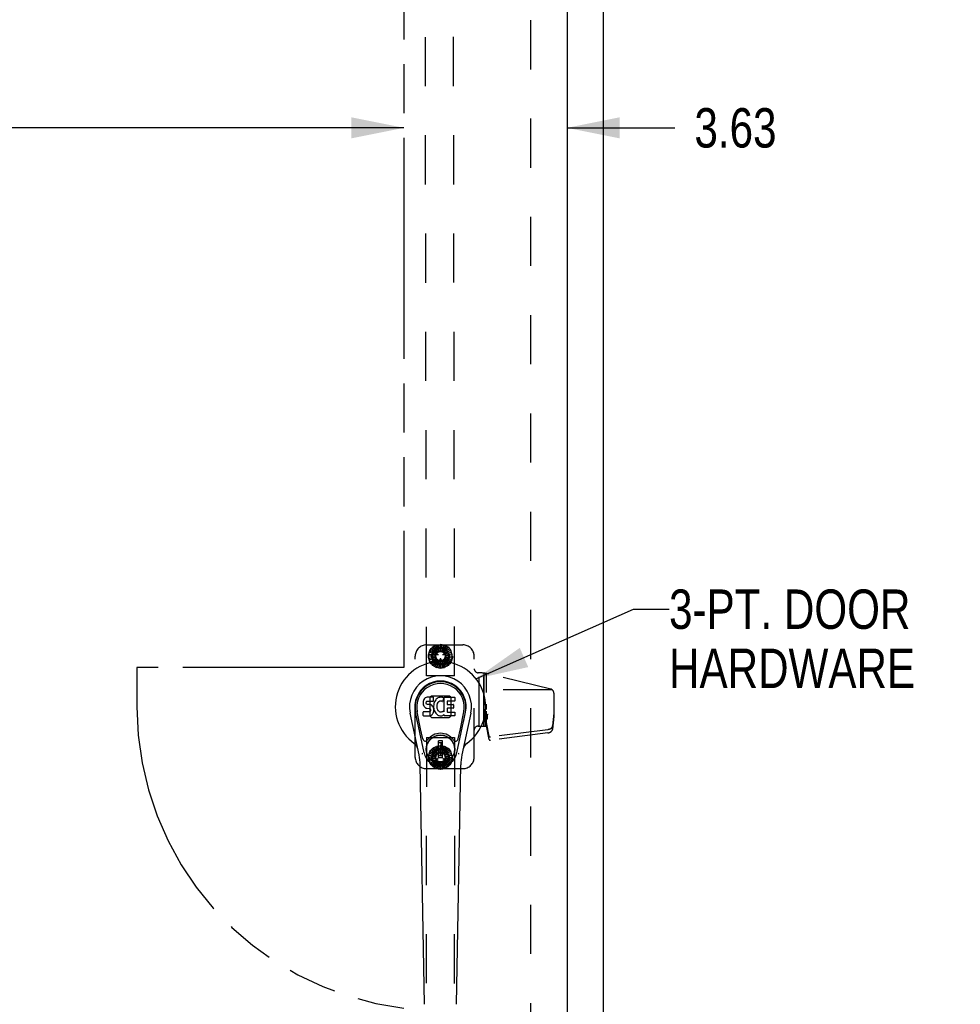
# Model space of a CAD drawing. Header units: inches. Extents: x 0 to 199, y 0 to 129.
# Tile 20 of 43: x 80 to 101, y 38 to 60. Entities that reach past the tile are written whole.
import ezdxf

# ---------------------------------------------------------------- set-up
doc = ezdxf.new("R2010")
doc.units = ezdxf.units.IN
doc.header["$LTSCALE"] = 10.923842
doc.header["$MEASUREMENT"] = 0
doc.linetypes.add('HIDDEN', pattern=[0.2, 0.1, -0.1])
doc.linetypes.add('PHANTOM', pattern=[0.8, 0.45, -0.05, 0.1, -0.05, 0.1, -0.05])
doc.layers.get('0').update_dxf_attribs({"linetype": 'CONTINUOUS'})
for name, color, linetype in [('02___PRT_ALL_AXES', 7, 'CONTINUOUS'), ('AVAILABLE_DOOR_SPACE', 7, 'CONTINUOUS'), ('DEFAULT_2', 8, 'HIDDEN'), ('DIMENSIONS', 7, 'CONTINUOUS')]:
    doc.layers.add(name, color=color, linetype=linetype)
doc.styles.get("Standard").update_dxf_attribs({"font": 'txt', "width": 0.8})
doc.dimstyles.new('DIMSTYLE_1', dxfattribs={"dimtxt": 0.876244, "dimasz": 1.168325, "dimexe": 0.09, "dimexo": 0.07, "dimgap": 0.0375, "dimtad": 0, "dimtih": 1, "dimtoh": 1, "dimzin": 4, "dimdsep": 46, "dimtxsty": 'Standard', "dimblk": '_FILLED', "dimblk1": '_FILLED', "dimblk2": '_FILLED', "dimcen": 0.09, "dimadec": 0, "dimazin": 0, "dimtfac": 1, "dimtofl": 0, "dimtmove": 0, "dimatfit": 3, "dimldrblk": '_FILLED', "dimfxl": 0, "dimtolj": 1, "dimtzin": 4, "dimarcsym": 0})
doc.dimstyles.get("Standard").update_dxf_attribs({"dimtxt": 0.993077, "dimasz": 1.168325, "dimexe": 0.09, "dimexo": 0.07, "dimgap": 0.09, "dimtad": 0, "dimtih": 1, "dimtoh": 1, "dimzin": 4, "dimdsep": 46, "dimtxsty": 'Standard', "dimblk": '_FILLED', "dimblk1": '_FILLED', "dimblk2": '_FILLED', "dimcen": 0.09, "dimadec": 0, "dimazin": 0, "dimtp": 0.01, "dimtm": 0.01, "dimtfac": 1, "dimtofl": 0, "dimtmove": 0, "dimatfit": 3, "dimldrblk": '_FILLED', "dimfxl": 0, "dimtolj": 1, "dimtzin": 4, "dimarcsym": 0})

# ---------------------------------------------------------------- blocks, each defined once
blk = doc.blocks.new('_FILLED')
at = {"color": 0, "linetype": 'ByBlock'}
blk.add_solid([(0, 0), (-1, 0.2), (-1, -0.2)], dxfattribs=at)
blk = doc.blocks.new('*D12')
at = {"layer": 'DIMENSIONS', "color": 2, "linetype": 'Continuous'}
for p, q in [((58.983, 57.246), (66.848, 57.246)), ((88.545, 57.246), (71.23, 57.246))]:
    blk.add_line(p, q, dxfattribs=at)
at = {"layer": 'DIMENSIONS', "color": 2, "linetype": 'Continuous', "xscale": 1.1683254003, "yscale": 1.1683254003, "zscale": 1.1683254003, "rotation": 180}
blk.add_blockref('_FILLED', (58.983, 57.246), dxfattribs=at)
at = {"layer": 'DIMENSIONS', "color": 2, "linetype": 'Continuous', "xscale": 1.1683254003, "yscale": 1.1683254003, "zscale": 1.1683254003}
blk.add_blockref('_FILLED', (88.545, 57.246), dxfattribs=at)
at = {"layer": 'DIMENSIONS', "color": 2, "linetype": 'Continuous', "insert": (69.039, 57.684), "char_height": 0.8762, "width": 3.50498, "attachment_point": 2, "line_spacing_factor": 0.9}
blk.add_mtext('29.56', dxfattribs=at)
blk = doc.blocks.new('*D13')
at = {"layer": 'DIMENSIONS', "color": 2, "linetype": 'Continuous'}
for p, q in [((88.545, 57.246), (86.208, 57.246)), ((92.17, 57.246), (94.564, 57.246))]:
    blk.add_line(p, q, dxfattribs=at)
at = {"layer": 'DIMENSIONS', "color": 2, "linetype": 'Continuous', "xscale": 1.1683254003, "yscale": 1.1683254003, "zscale": 1.1683254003}
blk.add_blockref('_FILLED', (88.545, 57.246), dxfattribs=at)
at = {"layer": 'DIMENSIONS', "color": 2, "linetype": 'Continuous', "xscale": 1.1683254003, "yscale": 1.1683254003, "zscale": 1.1683254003, "rotation": 180}
blk.add_blockref('_FILLED', (92.17, 57.246), dxfattribs=at)
at = {"layer": 'DIMENSIONS', "color": 2, "linetype": 'Continuous', "insert": (95.002, 57.684), "char_height": 0.8762, "width": 2.80398, "attachment_point": 1, "line_spacing_factor": 0.9}
blk.add_mtext('3.63', dxfattribs=at)

msp = doc.modelspace()

# ---------------------------------------------------------------- linework, layer by layer
at = {"color": 3, "linetype": 'Continuous'}
for p, q in [((92.983, 6.482), (92.983, 78.274)), ((92.17, 75.524), (92.17, 13.232))]:
    msp.add_line(p, q, dxfattribs=at)
at = {"color": 7, "linetype": 'Continuous'}
for p, q in [((88.973, 44.492), (88.971, 44.468)), ((88.971, 44.468), (88.972, 44.444)), ((88.972, 44.444), (88.976, 44.421)), ((88.978, 44.515), (88.973, 44.492)), ((88.988, 44.538), (88.978, 44.515)), ((89.001, 44.558), (88.988, 44.538)), ((89.01, 44.566), (89.001, 44.558)), ((89.019, 44.572), (89.01, 44.566)), ((89.041, 44.582), (89.019, 44.572)), ((89.064, 44.589), (89.041, 44.582)), ((89.042, 44.457), (89.043, 44.472)), ((89.043, 44.449), (89.042, 44.457)), ((89.043, 44.472), (89.045, 44.487)), ((89.045, 44.442), (89.043, 44.449)), ((89.045, 44.487), (89.048, 44.493)), ((89.05, 44.436), (89.045, 44.442)), ((89.048, 44.493), (89.054, 44.498)), ((89.056, 44.432), (89.05, 44.436)), ((89.054, 44.498), (89.068, 44.503)), ((89.204, 44.589), (89.064, 44.589)), ((89.068, 44.503), (89.083, 44.504)), ((89.083, 44.504), (89.196, 44.504)), ((89.196, 44.504), (89.202, 44.504)), ((89.202, 44.504), (89.204, 44.51)), ((89.206, 44.546), (89.204, 44.589)), ((89.204, 44.51), (89.205, 44.523)), ((89.205, 44.523), (89.206, 44.546)), ((89.212, 44.447), (89.208, 44.425)), ((89.218, 44.469), (89.212, 44.447)), ((89.227, 44.489), (89.218, 44.469)), ((89.238, 44.509), (89.227, 44.489)), ((89.251, 44.527), (89.238, 44.509)), ((89.265, 44.544), (89.251, 44.527)), ((89.282, 44.559), (89.265, 44.544)), ((89.281, 44.436), (89.277, 44.423)), ((89.287, 44.448), (89.281, 44.436)), ((89.3, 44.572), (89.282, 44.559)), ((89.301, 44.471), (89.287, 44.448)), ((89.32, 44.581), (89.3, 44.572)), ((89.309, 44.481), (89.301, 44.471)), ((89.32, 44.489), (89.309, 44.481)), ((89.342, 44.586), (89.32, 44.581)), ((89.345, 44.499), (89.32, 44.489)), ((89.364, 44.588), (89.342, 44.586)), ((89.357, 44.503), (89.345, 44.499)), ((89.371, 44.502), (89.357, 44.503)), ((89.387, 44.587), (89.364, 44.588)), ((89.384, 44.499), (89.371, 44.502)), ((89.396, 44.494), (89.384, 44.499)), ((89.398, 44.586), (89.387, 44.587)), ((89.408, 44.582), (89.398, 44.586)), ((89.429, 44.565), (89.402, 44.497)), ((89.427, 44.57), (89.408, 44.582)), ((89.437, 44.587), (89.674, 44.587)), ((89.437, 44.262), (89.437, 44.587)), ((89.507, 44.499), (89.507, 44.432)), ((89.674, 44.504), (89.512, 44.504)), ((89.679, 44.583), (89.679, 44.508)), ((88.881, 43.308), (88.684, 44.234)), ((88.992, 43.355), (88.799, 44.259)), ((88.847, 44.032), (88.803, 44.26)), ((88.915, 43.886), (88.84, 44.267)), ((88.974, 44.183), (88.974, 44.257)), ((88.976, 44.421), (88.984, 44.399)), ((89.038, 44.262), (88.978, 44.262)), ((88.984, 44.399), (88.997, 44.379)), ((88.997, 44.379), (89.014, 44.361)), ((89.014, 44.361), (89.033, 44.348)), ((89.033, 44.348), (89.045, 44.344)), ((89.099, 44.263), (89.038, 44.262)), ((89.045, 44.344), (89.056, 44.342)), ((89.071, 44.428), (89.056, 44.432)), ((89.056, 44.342), (89.104, 44.341)), ((89.095, 44.428), (89.071, 44.428)), ((89.119, 44.427), (89.095, 44.428)), ((89.114, 44.264), (89.099, 44.263)), ((89.104, 44.341), (89.111, 44.341)), ((89.111, 44.341), (89.118, 44.338)), ((89.12, 44.267), (89.114, 44.264)), ((89.118, 44.338), (89.124, 44.334)), ((89.142, 44.422), (89.119, 44.427)), ((89.126, 44.273), (89.12, 44.267)), ((89.124, 44.334), (89.129, 44.328)), ((89.135, 44.285), (89.126, 44.273)), ((89.129, 44.328), (89.136, 44.314)), ((89.138, 44.292), (89.135, 44.285)), ((89.136, 44.314), (89.138, 44.299)), ((89.138, 44.299), (89.138, 44.292)), ((89.153, 44.417), (89.142, 44.422)), ((89.163, 44.41), (89.153, 44.417)), ((89.18, 44.393), (89.163, 44.41)), ((89.166, 44.197), (89.183, 44.214)), ((89.193, 44.373), (89.18, 44.393)), ((89.183, 44.214), (89.189, 44.224)), ((89.189, 44.224), (89.195, 44.235)), ((89.203, 44.351), (89.193, 44.373)), ((89.195, 44.235), (89.203, 44.257)), ((89.209, 44.328), (89.203, 44.351)), ((89.203, 44.257), (89.21, 44.28)), ((89.208, 44.425), (89.204, 44.381)), ((89.204, 44.381), (89.204, 44.359)), ((89.204, 44.359), (89.208, 44.336)), ((89.208, 44.336), (89.212, 44.315)), ((89.211, 44.304), (89.209, 44.328)), ((89.21, 44.28), (89.211, 44.304)), ((89.212, 44.315), (89.219, 44.294)), ((89.219, 44.294), (89.241, 44.254)), ((89.241, 44.254), (89.253, 44.236)), ((89.253, 44.236), (89.268, 44.219)), ((89.268, 44.219), (89.284, 44.204)), ((89.274, 44.396), (89.273, 44.37)), ((89.273, 44.37), (89.274, 44.356)), ((89.277, 44.423), (89.274, 44.396)), ((89.274, 44.356), (89.277, 44.344)), ((89.277, 44.344), (89.288, 44.319)), ((89.288, 44.319), (89.301, 44.296)), ((89.301, 44.296), (89.31, 44.286)), ((89.31, 44.286), (89.32, 44.277)), ((89.32, 44.277), (89.331, 44.269)), ((89.331, 44.269), (89.343, 44.264)), ((89.343, 44.264), (89.356, 44.262)), ((89.356, 44.262), (89.37, 44.262)), ((89.37, 44.262), (89.383, 44.264)), ((89.383, 44.264), (89.396, 44.268)), ((89.396, 44.268), (89.408, 44.273)), ((89.408, 44.273), (89.419, 44.281)), ((89.425, 44.279), (89.437, 44.262)), ((89.509, 44.341), (89.509, 44.263)), ((89.512, 44.427), (89.643, 44.427)), ((89.643, 44.345), (89.513, 44.345)), ((89.513, 44.259), (89.675, 44.259)), ((89.648, 44.423), (89.648, 44.35)), ((89.679, 44.254), (89.679, 44.182)), ((89.723, 43.355), (89.916, 44.259)), ((89.8, 43.886), (89.875, 44.267)), ((90.031, 44.234), (89.834, 43.308)), ((89.868, 44.032), (89.912, 44.26)), ((88.979, 44.178), (89.123, 44.178)), ((89.123, 44.178), (89.135, 44.179)), ((89.135, 44.179), (89.146, 44.183)), ((89.146, 44.183), (89.166, 44.197)), ((89.284, 44.204), (89.302, 44.19)), ((89.302, 44.19), (89.312, 44.185)), ((89.312, 44.185), (89.322, 44.182)), ((89.322, 44.182), (89.344, 44.176)), ((89.344, 44.176), (89.366, 44.174)), ((89.366, 44.174), (89.388, 44.177)), ((89.388, 44.177), (89.409, 44.183)), ((89.409, 44.183), (89.428, 44.195)), ((89.428, 44.195), (89.429, 44.195)), ((89.439, 44.195), (89.429, 44.195)), ((89.439, 44.182), (89.439, 44.195)), ((89.675, 44.178), (89.444, 44.178)), ((88.963, 43.661), (88.915, 43.886)), ((89.752, 43.661), (89.8, 43.886)), ((89.403, 43.62), (89.312, 43.62)), ((89.312, 43.246), (89.312, 43.62)), ((89.312, 43.581), (89.403, 43.581)), ((89.363, 43.581), (89.363, 43.502)), ((89.403, 43.246), (89.403, 43.62)), ((89.403, 43.502), (89.363, 43.502)), ((89.403, 43.286), (89.312, 43.286)), ((89.312, 43.246), (89.403, 43.246)), ((89, 37.762), (88.907, 43.083)), ((89.715, 37.762), (89.808, 43.083))]:
    msp.add_line(p, q, dxfattribs=at)
for points in [[(88.959, 43.325), (88.958, 43.33), (88.956, 43.336), (88.955, 43.341), (88.953, 43.347)], [(89.762, 43.347), (89.761, 43.341), (89.759, 43.336), (89.758, 43.33), (89.756, 43.325)]]:
    msp.add_lwpolyline(points, dxfattribs=at)
for radius in [0.317, 0.313]:
    msp.add_circle((89.358, 43.433), radius, dxfattribs=at)
for centre, radius, start, end in [((89.358, 44.378), 1.004, 305.5066, 234.4934), ((89.358, 44.378), 0.689, 347.9703, 192.0297), ((89.358, 44.378), 0.571, 347.9703, 192.0297), ((89.358, 44.368), 0.527, 348.9402, 191.0594), ((89.398, 44.498), 0.00448, 246.1578, 339.0016), ((89.424, 44.567), 0.00448, 339.0016, 51.8729), ((89.512, 44.499), 0.00448, 90, 180), ((89.674, 44.583), 0.00448, 0, 90), ((89.674, 44.508), 0.00448, 270, 360), ((88.978, 44.257), 0.00448, 90, 180.0119), ((89.422, 44.277), 0.00448, 34.0893, 127.3444), ((89.512, 44.432), 0.00448, 180, 270), ((89.513, 44.341), 0.00448, 90, 180), ((89.513, 44.263), 0.00448, 180, 270), ((89.643, 44.423), 0.00448, 0, 90), ((89.643, 44.35), 0.00448, 270, 360), ((89.675, 44.254), 0.00448, 0, 90), ((88.979, 44.183), 0.00483, 180, 270), ((89.444, 44.182), 0.00448, 180, 270), ((89.675, 44.182), 0.00448, 270, 360), ((89.358, 43.433), 0.354, 35.4237, 144.5763), ((88.66, 43.4), 0.197, 12.0297, 54.4934), ((89.021, 43.673), 0.0591, 192.0297, 324.5763), ((89.694, 43.673), 0.0591, 215.4237, 347.9703), ((90.055, 43.4), 0.197, 125.5066, 167.9703), ((89.358, 43.433), 0.374, 192.0297, 347.9703), ((87.726, 43.062), 1.181, 1, 12.0297), ((90.989, 43.062), 1.181, 167.9703, 179)]:
    msp.add_arc(centre, radius, start, end, dxfattribs=at)
msp.add_ellipse((89.358, 44.368), major_axis=(0, 0.565), ratio=0.999848, start_param=-1.76365, end_param=1.76365, dxfattribs=at)
at = {"layer": '02___PRT_ALL_AXES', "color": 8, "linetype": 'HIDDEN'}
for p, q in [((89.046, 45.064), (88.998, 74.564)), ((89.671, 45.065), (89.623, 74.565)), ((90.318, 45.125), (90.318, 43.948)), ((89.671, 45.065), (89.046, 45.064)), ((90.197, 43.948), (90.319, 43.948)), ((89.046, 43.691), (88.998, 14.191)), ((89.046, 43.691), (89.671, 43.69)), ((89.671, 43.69), (89.623, 14.19))]:
    msp.add_line(p, q, dxfattribs=at)
for centre, radius in [((89.358, 45.502), 0.195), ((89.357, 45.502), 0.172), ((89.358, 43.253), 0.195), ((89.357, 43.252), 0.172)]:
    msp.add_circle(centre, radius, dxfattribs=at)
at = {"layer": 'AVAILABLE_DOOR_SPACE', "color": 4, "linetype": 'PHANTOM'}
for p, q in [((88.545, 74.503), (88.545, 45.253)), ((88.545, 45.253), (82.608, 45.253)), ((82.608, 45.253), (82.608, 44.378))]:
    msp.add_line(p, q, dxfattribs=at)
msp.add_arc((89.358, 44.378), 6.75, 180, 263.0865, dxfattribs=at)
at = {"layer": 'DEFAULT_2', "color": 8, "linetype": 'HIDDEN'}
for p, q in [((91.358, 74.93), (91.358, 13.826)), ((89.047, 45.752), (89.857, 45.752)), ((89.266, 45.752), (89.351, 45.762)), ((89.266, 45.752), (89.316, 45.617)), ((89.316, 45.617), (89.316, 45.758)), ((89.351, 45.624), (89.351, 45.762)), ((89.357, 45.768), (89.44, 45.749)), ((89.357, 45.768), (89.357, 45.624)), ((89.357, 45.624), (89.405, 45.757)), ((89.393, 45.619), (89.44, 45.749)), ((89.448, 45.752), (89.399, 45.617)), ((89.448, 45.752), (89.519, 45.706)), ((89.096, 45.548), (89.129, 45.626)), ((89.096, 45.548), (89.237, 45.523)), ((89.096, 45.456), (89.101, 45.541)), ((89.236, 45.517), (89.101, 45.541)), ((89.237, 45.523), (89.115, 45.594)), ((89.127, 45.635), (89.185, 45.697)), ((89.127, 45.635), (89.252, 45.563)), ((89.249, 45.557), (89.129, 45.626)), ((89.248, 45.682), (89.148, 45.507)), ((89.252, 45.563), (89.161, 45.671)), ((89.274, 45.591), (89.185, 45.697)), ((89.187, 45.706), (89.262, 45.744)), ((89.187, 45.706), (89.279, 45.596)), ((89.279, 45.596), (89.231, 45.728)), ((89.24, 45.571), (89.239, 45.57)), ((89.299, 45.529), (89.241, 45.563)), ((89.247, 45.573), (89.305, 45.54)), ((89.458, 45.687), (89.257, 45.687)), ((89.309, 45.615), (89.262, 45.744)), ((89.306, 45.531), (89.307, 45.533)), ((89.399, 45.617), (89.49, 45.725)), ((89.408, 45.533), (89.409, 45.531)), ((89.41, 45.54), (89.468, 45.574)), ((89.474, 45.563), (89.416, 45.529)), ((89.431, 45.6), (89.519, 45.706)), ((89.528, 45.706), (89.436, 45.596)), ((89.436, 45.596), (89.558, 45.667)), ((89.46, 45.569), (89.579, 45.638)), ((89.587, 45.636), (89.463, 45.564)), ((89.463, 45.564), (89.602, 45.588)), ((89.567, 45.508), (89.467, 45.682)), ((89.476, 45.57), (89.475, 45.572)), ((89.476, 45.53), (89.612, 45.554)), ((89.619, 45.549), (89.478, 45.524)), ((89.528, 45.706), (89.579, 45.638)), ((89.612, 45.554), (89.587, 45.636)), ((89.615, 45.464), (89.619, 45.549)), ((88.797, 43.252), (88.797, 45.502)), ((89.096, 45.456), (89.237, 45.481)), ((89.237, 45.481), (89.099, 45.505)), ((89.239, 45.475), (89.103, 45.451)), ((89.128, 45.369), (89.103, 45.451)), ((89.252, 45.441), (89.113, 45.417)), ((89.128, 45.369), (89.252, 45.441)), ((89.255, 45.436), (89.136, 45.367)), ((89.136, 45.367), (89.187, 45.299)), ((89.148, 45.497), (89.249, 45.323)), ((89.279, 45.409), (89.157, 45.338)), ((89.187, 45.299), (89.279, 45.409)), ((89.285, 45.405), (89.196, 45.299)), ((89.316, 45.388), (89.226, 45.28)), ((89.458, 45.318), (89.257, 45.318)), ((89.267, 45.253), (89.316, 45.388)), ((89.322, 45.386), (89.275, 45.256)), ((89.358, 45.381), (89.31, 45.248)), ((89.352, 45.371), (89.352, 45.439)), ((89.359, 45.444), (89.357, 45.444)), ((89.357, 45.366), (89.359, 45.366)), ((89.358, 45.237), (89.358, 45.381)), ((89.364, 45.439), (89.364, 45.371)), ((89.364, 45.381), (89.365, 45.243)), ((89.449, 45.253), (89.399, 45.388)), ((89.399, 45.388), (89.4, 45.247)), ((89.406, 45.39), (89.453, 45.261)), ((89.529, 45.299), (89.436, 45.409)), ((89.436, 45.409), (89.484, 45.277)), ((89.441, 45.414), (89.53, 45.308)), ((89.588, 45.37), (89.463, 45.442)), ((89.463, 45.442), (89.554, 45.334)), ((89.466, 45.448), (89.586, 45.379)), ((89.467, 45.323), (89.567, 45.498)), ((89.478, 45.524), (89.616, 45.499)), ((89.619, 45.457), (89.478, 45.481)), ((89.478, 45.481), (89.6, 45.411)), ((89.479, 45.488), (89.615, 45.464)), ((89.53, 45.308), (89.588, 45.37)), ((89.586, 45.379), (89.619, 45.457)), ((90.107, 43.252), (90.107, 45.502)), ((89.196, 45.299), (89.267, 45.253)), ((89.275, 45.256), (89.358, 45.237)), ((89.365, 45.243), (89.449, 45.253)), ((89.453, 45.261), (89.529, 45.299)), ((90.197, 45.132), (90.198, 45.132)), ((90.214, 43.948), (90.214, 45.132)), ((90.215, 43.948), (90.215, 45.132)), ((90.319, 43.948), (90.319, 45.125)), ((90.377, 44.695), (90.377, 45.116)), ((91.809, 44.769), (90.435, 45.104)), ((91.843, 44.752), (90.377, 44.752)), ((91.877, 44.682), (91.877, 44.162)), ((89.121, 44.573), (89.121, 44.182)), ((89.125, 44.584), (89.151, 44.609)), ((89.552, 44.614), (89.162, 44.614)), ((89.563, 44.609), (89.589, 44.584)), ((89.594, 44.182), (89.594, 44.573)), ((90.377, 44.317), (90.377, 44.431)), ((90.377, 44.148), (90.377, 44.277)), ((91.877, 44.232), (91.85, 43.952)), ((89.151, 44.146), (89.125, 44.171)), ((89.162, 44.141), (89.552, 44.141)), ((89.589, 44.171), (89.563, 44.146)), ((90.357, 44.198), (90.4, 44.198)), ((90.357, 43.948), (90.357, 44.198)), ((90.374, 44.121), (90.357, 44.198)), ((90.357, 43.991), (90.357, 44.003)), ((90.371, 44.085), (90.375, 44.061)), ((90.376, 44.107), (90.4, 44.107)), ((90.377, 43.948), (90.377, 44.093)), ((90.437, 43.72), (90.377, 44.024)), ((90.378, 44.202), (90.4, 44.202)), ((90.4, 44.107), (90.4, 44.202)), ((91.877, 44.162), (91.85, 43.881)), ((90.215, 43.948), (90.214, 43.948)), ((90.318, 43.948), (90.377, 43.948)), ((90.357, 43.982), (90.357, 43.991)), ((90.357, 43.976), (90.357, 43.982)), ((90.358, 43.972), (90.357, 43.976)), ((90.358, 43.969), (90.358, 43.972)), ((90.358, 43.967), (90.358, 43.969)), ((90.358, 43.966), (90.358, 43.967)), ((90.358, 43.965), (90.358, 43.966)), ((90.358, 43.964), (90.358, 43.965)), ((90.358, 43.963), (90.358, 43.964)), ((90.358, 43.964), (90.358, 43.964)), ((90.358, 43.962), (90.358, 43.963)), ((90.358, 43.962), (90.358, 43.962)), ((90.374, 43.969), (90.377, 43.953)), ((90.437, 43.65), (90.377, 43.953)), ((91.747, 43.867), (90.472, 43.702)), ((91.747, 43.797), (90.472, 43.631)), ((91.85, 43.952), (91.848, 43.942)), ((91.85, 43.881), (91.848, 43.872)), ((91.85, 43.952), (91.85, 43.952)), ((91.85, 43.881), (91.85, 43.952)), ((91.85, 43.952), (91.85, 43.881)), ((91.85, 43.881), (91.85, 43.881)), ((89.096, 43.3), (89.13, 43.378)), ((89.237, 43.274), (89.116, 43.345)), ((89.128, 43.386), (89.186, 43.448)), ((89.128, 43.386), (89.252, 43.314)), ((89.249, 43.308), (89.13, 43.378)), ((89.249, 43.432), (89.148, 43.258)), ((89.252, 43.314), (89.162, 43.422)), ((89.274, 43.342), (89.186, 43.448)), ((89.187, 43.457), (89.263, 43.495)), ((89.187, 43.457), (89.279, 43.347)), ((89.279, 43.347), (89.231, 43.479)), ((89.458, 43.437), (89.257, 43.437)), ((89.31, 43.365), (89.263, 43.495)), ((89.267, 43.503), (89.351, 43.513)), ((89.267, 43.503), (89.316, 43.368)), ((89.316, 43.368), (89.316, 43.509)), ((89.351, 43.375), (89.351, 43.513)), ((89.352, 43.317), (89.352, 43.385)), ((89.359, 43.39), (89.357, 43.39)), ((89.358, 43.519), (89.441, 43.499)), ((89.358, 43.519), (89.358, 43.375)), ((89.358, 43.375), (89.406, 43.507)), ((89.364, 43.385), (89.364, 43.317)), ((89.393, 43.37), (89.441, 43.499)), ((89.449, 43.502), (89.399, 43.368)), ((89.399, 43.368), (89.49, 43.475)), ((89.431, 43.351), (89.52, 43.456)), ((89.529, 43.456), (89.436, 43.346)), ((89.436, 43.346), (89.558, 43.416)), ((89.449, 43.502), (89.52, 43.456)), ((89.46, 43.32), (89.579, 43.388)), ((89.588, 43.385), (89.463, 43.314)), ((89.463, 43.314), (89.602, 43.338)), ((89.567, 43.258), (89.467, 43.432)), ((89.529, 43.456), (89.579, 43.388)), ((89.612, 43.304), (89.588, 43.385)), ((89.096, 43.3), (89.237, 43.274)), ((89.096, 43.207), (89.101, 43.292)), ((89.096, 43.207), (89.237, 43.232)), ((89.237, 43.232), (89.099, 43.257)), ((89.236, 43.268), (89.101, 43.292)), ((89.239, 43.225), (89.103, 43.202)), ((89.127, 43.121), (89.103, 43.202)), ((89.252, 43.192), (89.113, 43.168)), ((89.127, 43.121), (89.252, 43.192)), ((89.255, 43.186), (89.136, 43.118)), ((89.148, 43.248), (89.248, 43.074)), ((89.279, 43.16), (89.157, 43.09)), ((89.187, 43.05), (89.279, 43.16)), ((89.284, 43.156), (89.195, 43.05)), ((89.316, 43.139), (89.225, 43.031)), ((89.239, 43.186), (89.24, 43.184)), ((89.241, 43.193), (89.299, 43.226)), ((89.305, 43.216), (89.247, 43.182)), ((89.266, 43.004), (89.316, 43.139)), ((89.322, 43.136), (89.274, 43.007)), ((89.307, 43.223), (89.306, 43.225)), ((89.357, 43.131), (89.309, 42.999)), ((89.357, 43.312), (89.359, 43.312)), ((89.357, 42.988), (89.357, 43.131)), ((89.364, 43.131), (89.364, 42.993)), ((89.448, 43.003), (89.399, 43.138)), ((89.399, 43.138), (89.399, 42.997)), ((89.405, 43.141), (89.452, 43.011)), ((89.409, 43.224), (89.408, 43.223)), ((89.468, 43.182), (89.41, 43.216)), ((89.416, 43.226), (89.474, 43.192)), ((89.528, 43.049), (89.436, 43.159)), ((89.436, 43.159), (89.484, 43.027)), ((89.441, 43.164), (89.529, 43.058)), ((89.587, 43.12), (89.463, 43.192)), ((89.463, 43.192), (89.553, 43.084)), ((89.466, 43.198), (89.586, 43.128)), ((89.467, 43.074), (89.567, 43.248)), ((89.475, 43.184), (89.476, 43.185)), ((89.476, 43.281), (89.612, 43.304)), ((89.619, 43.299), (89.478, 43.274)), ((89.478, 43.274), (89.616, 43.249)), ((89.619, 43.207), (89.478, 43.232)), ((89.478, 43.232), (89.599, 43.161)), ((89.479, 43.238), (89.614, 43.214)), ((89.529, 43.058), (89.587, 43.12)), ((89.586, 43.128), (89.619, 43.207)), ((89.614, 43.214), (89.619, 43.299)), ((89.047, 43.002), (89.857, 43.002)), ((89.136, 43.118), (89.187, 43.05)), ((89.195, 43.05), (89.266, 43.004)), ((89.458, 43.069), (89.257, 43.069)), ((89.274, 43.007), (89.357, 42.988)), ((89.364, 42.993), (89.448, 43.003)), ((89.452, 43.011), (89.528, 43.049))]:
    msp.add_line(p, q, dxfattribs=at)
for points in [[(90.378, 44.202), (90.38, 44.203), (90.382, 44.203), (90.385, 44.203), (90.387, 44.203), (90.389, 44.203), (90.392, 44.204), (90.394, 44.204), (90.396, 44.205), (90.398, 44.205), (90.4, 44.206), (90.402, 44.206), (90.404, 44.207), (90.406, 44.208), (90.408, 44.208), (90.409, 44.209), (90.411, 44.21), (90.413, 44.211), (90.414, 44.212), (90.416, 44.213), (90.417, 44.214)], [(90.377, 44.148), (90.359, 43.962), (90.359, 43.962), (90.359, 43.961), (90.359, 43.961), (90.358, 43.961), (90.358, 43.961), (90.358, 43.961), (90.358, 43.961), (90.358, 43.96), (90.358, 43.96), (90.358, 43.96), (90.358, 43.96), (90.358, 43.96), (90.358, 43.96), (90.358, 43.96), (90.358, 43.96), (90.358, 43.96), (90.358, 43.96), (90.358, 43.96), (90.358, 43.96), (90.358, 43.96), (90.358, 43.96), (90.358, 43.96), (90.358, 43.961), (90.358, 43.961), (90.358, 43.961), (90.358, 43.961), (90.358, 43.961), (90.358, 43.961), (90.358, 43.961), (90.358, 43.962), (90.358, 43.962), (90.358, 43.962)], [(91.848, 43.942), (91.847, 43.939), (91.846, 43.936), (91.845, 43.933), (91.844, 43.929), (91.842, 43.926), (91.841, 43.923), (91.839, 43.92), (91.837, 43.917), (91.835, 43.914), (91.833, 43.911), (91.83, 43.909), (91.828, 43.906), (91.825, 43.903), (91.822, 43.9), (91.819, 43.898), (91.816, 43.895), (91.813, 43.893), (91.81, 43.891), (91.807, 43.889), (91.803, 43.886), (91.8, 43.884), (91.796, 43.882), (91.792, 43.881), (91.789, 43.879), (91.785, 43.877), (91.781, 43.876), (91.777, 43.874), (91.773, 43.873), (91.768, 43.872), (91.764, 43.871), (91.76, 43.87), (91.755, 43.869), (91.751, 43.868), (91.747, 43.867)], [(91.747, 43.797), (91.751, 43.798), (91.755, 43.799), (91.76, 43.799), (91.764, 43.8), (91.768, 43.802), (91.773, 43.803), (91.777, 43.804), (91.781, 43.805), (91.785, 43.807), (91.789, 43.809), (91.792, 43.81), (91.796, 43.812), (91.8, 43.814), (91.803, 43.816), (91.807, 43.818), (91.81, 43.821), (91.813, 43.823), (91.816, 43.825), (91.819, 43.828), (91.822, 43.83), (91.825, 43.833), (91.828, 43.836), (91.83, 43.838), (91.833, 43.841), (91.835, 43.844), (91.837, 43.847), (91.839, 43.85), (91.841, 43.853), (91.842, 43.856), (91.844, 43.859), (91.845, 43.862), (91.846, 43.866), (91.847, 43.869), (91.848, 43.872)], [(90.472, 43.702), (90.47, 43.702), (90.469, 43.701), (90.467, 43.701), (90.466, 43.701), (90.464, 43.701), (90.463, 43.702), (90.461, 43.702), (90.46, 43.702), (90.458, 43.702), (90.457, 43.702), (90.456, 43.703), (90.454, 43.703), (90.453, 43.704), (90.452, 43.704), (90.45, 43.705), (90.449, 43.706), (90.448, 43.706), (90.447, 43.707), (90.446, 43.708), (90.445, 43.708), (90.444, 43.709), (90.443, 43.71), (90.442, 43.711), (90.441, 43.712), (90.44, 43.713), (90.44, 43.714), (90.439, 43.715), (90.438, 43.716), (90.438, 43.717), (90.438, 43.718), (90.437, 43.719), (90.437, 43.72)], [(90.437, 43.65), (90.437, 43.649), (90.438, 43.648), (90.438, 43.647), (90.438, 43.646), (90.439, 43.645), (90.44, 43.644), (90.44, 43.643), (90.441, 43.642), (90.442, 43.641), (90.443, 43.64), (90.444, 43.639), (90.445, 43.638), (90.446, 43.637), (90.447, 43.637), (90.448, 43.636), (90.449, 43.635), (90.45, 43.635), (90.452, 43.634), (90.453, 43.634), (90.454, 43.633), (90.456, 43.633), (90.457, 43.632), (90.458, 43.632), (90.46, 43.632), (90.461, 43.631), (90.463, 43.631), (90.464, 43.631), (90.466, 43.631), (90.467, 43.631), (90.469, 43.631), (90.47, 43.631), (90.472, 43.631)]]:
    msp.add_lwpolyline(points, dxfattribs=at)
for centre, radius in [((89.358, 45.502), 0.266), ((89.358, 45.502), 0.168), ((89.358, 45.502), 0.122), ((89.358, 45.502), 0.102), ((89.358, 43.253), 0.266), ((89.358, 43.253), 0.168), ((89.358, 43.253), 0.122), ((89.358, 43.253), 0.102)]:
    msp.add_circle(centre, radius, dxfattribs=at)
for centre, radius, start, end in [((89.047, 45.502), 0.25, 90, 180), ((89.857, 45.502), 0.25, 0, 90), ((89.243, 45.567), 0.005, 150.0918, 240.0918), ((89.244, 45.569), 0.005, 60.0918, 150.0918), ((89.257, 45.677), 0.01, 90.0912, 150.0967), ((89.302, 45.533), 0.005, 240.0918, 330.0918), ((89.303, 45.535), 0.005, 330.0918, 60.0918), ((89.412, 45.535), 0.005, 120.0918, 210.0918), ((89.413, 45.534), 0.005, 210.0918, 300.0918), ((89.458, 45.677), 0.01, 30.0904, 90.0959), ((89.471, 45.569), 0.005, 30.0918, 120.0918), ((89.472, 45.568), 0.005, 300.0918, 30.0918), ((89.156, 45.502), 0.01, 150.0919, 210.0953), ((89.257, 45.328), 0.01, 210.0904, 270.0959), ((89.357, 45.439), 0.005, 90.0918, 180.0918), ((89.357, 45.371), 0.005, 180.0918, 270.0918), ((89.359, 45.439), 0.005, 0.0918, 90.0918), ((89.359, 45.371), 0.005, 270.0918, 0.0918), ((89.458, 45.328), 0.01, 270.0912, 330.0967), ((89.559, 45.503), 0.01, 330.0919, 30.0953), ((90.197, 45.222), 0.09, 180, 270), ((90.198, 44.132), 1, 76.3015, 90), ((91.787, 44.682), 0.09, 0, 76.3015), ((89.136, 44.573), 0.0156, 135, 180), ((89.162, 44.598), 0.0156, 90, 135), ((89.552, 44.598), 0.0156, 45, 90), ((89.578, 44.573), 0.0156, 0, 45), ((89.136, 44.182), 0.0156, 180, 225), ((89.162, 44.157), 0.0156, 225, 270), ((89.552, 44.157), 0.0156, 270, 315), ((89.578, 44.182), 0.0156, 315, 360), ((90.197, 43.858), 0.09, 90, 180), ((89.257, 43.427), 0.01, 89.9076, 149.9131), ((89.357, 43.385), 0.005, 89.9082, 179.9082), ((89.359, 43.385), 0.005, 359.9082, 89.9082), ((89.458, 43.427), 0.01, 29.9067, 89.9123), ((89.047, 43.252), 0.25, 180, 270), ((89.156, 43.253), 0.01, 149.9083, 209.9117), ((89.243, 43.188), 0.005, 119.9082, 209.9082), ((89.244, 43.187), 0.005, 209.9082, 299.9082), ((89.302, 43.222), 0.005, 29.9082, 119.9082), ((89.303, 43.22), 0.005, 299.9082, 29.9082), ((89.357, 43.317), 0.005, 179.9082, 269.9082), ((89.359, 43.317), 0.005, 269.9082, 359.9082), ((89.412, 43.22), 0.005, 149.9082, 239.9082), ((89.413, 43.222), 0.005, 59.9082, 149.9082), ((89.471, 43.186), 0.005, 239.9082, 329.9082), ((89.472, 43.188), 0.005, 329.9082, 59.9082), ((89.559, 43.253), 0.01, 329.9083, 29.9117), ((89.857, 43.252), 0.25, 270, 360), ((89.257, 43.079), 0.01, 209.9067, 269.9123), ((89.458, 43.079), 0.01, 269.9076, 329.9131)]:
    msp.add_arc(centre, radius, start, end, dxfattribs=at)
for centre, major_axis, ratio, start_param, end_param in [((90.257, 44.093), (0, 0.126), 0.955893, -1.457897, -1.346424), ((90.257, 44.036), (0, 0.131), 0.915669, -1.570796, -1.383116), ((90.257, 44.093), (0, 0.131), 0.915669, -1.570796, -1.457897), ((90.257, 45.087), (-0.119, 1.127), 0.010271, -3.269376, -3.045004)]:
    msp.add_ellipse(centre, major_axis=major_axis, ratio=ratio, start_param=start_param, end_param=end_param, dxfattribs=at)

# ---------------------------------------------------------------- texts
at = {"layer": 'DIMENSIONS', "color": 2, "linetype": 'Continuous', "insert": (94.438, 46.984), "char_height": 0.8762, "width": 7.00995, "attachment_point": 1, "line_spacing_factor": 0.9}
msp.add_mtext('3-PT. DOOR\\PHARDWARE', dxfattribs=at)

# ---------------------------------------------------------------- dimensions: what is measured, and where the dimension line sits
at = {"layer": 'DIMENSIONS', "color": 2, "linetype": 'Continuous'}
for base, p1, p2, picture, middle in [((92.170033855, 57.245767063), (88.545033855, 45.252754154), (92.170033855, 75.503754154), '*D13', (96.404323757, 57.245767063)), ((88.545, 57.246), (58.983, 74.503), (88.545, 45.253), '*D12', (69.039, 57.246))]:
    dim = msp.add_linear_dim(base=base, p1=p1, p2=p2, dimstyle='DIMSTYLE_1', dxfattribs=at)
    dim.commit()
    dim.dimension.update_dxf_attribs({"geometry": picture, "text_midpoint": middle, "dimtype": 160})

# ---------------------------------------------------------------- leaders
at = {"layer": 'DIMENSIONS', "color": 2, "linetype": 'Continuous', "annotation_type": 0, "has_hookline": 1, "hookline_direction": 1, "text_width": 6.323}
msp.add_leader([(90.145, 45), (93.644, 46.546), (94.438, 46.546)], dimstyle='Standard', override={"dimtad": 0}, dxfattribs=at)

doc.saveas('drawing.dxf')
